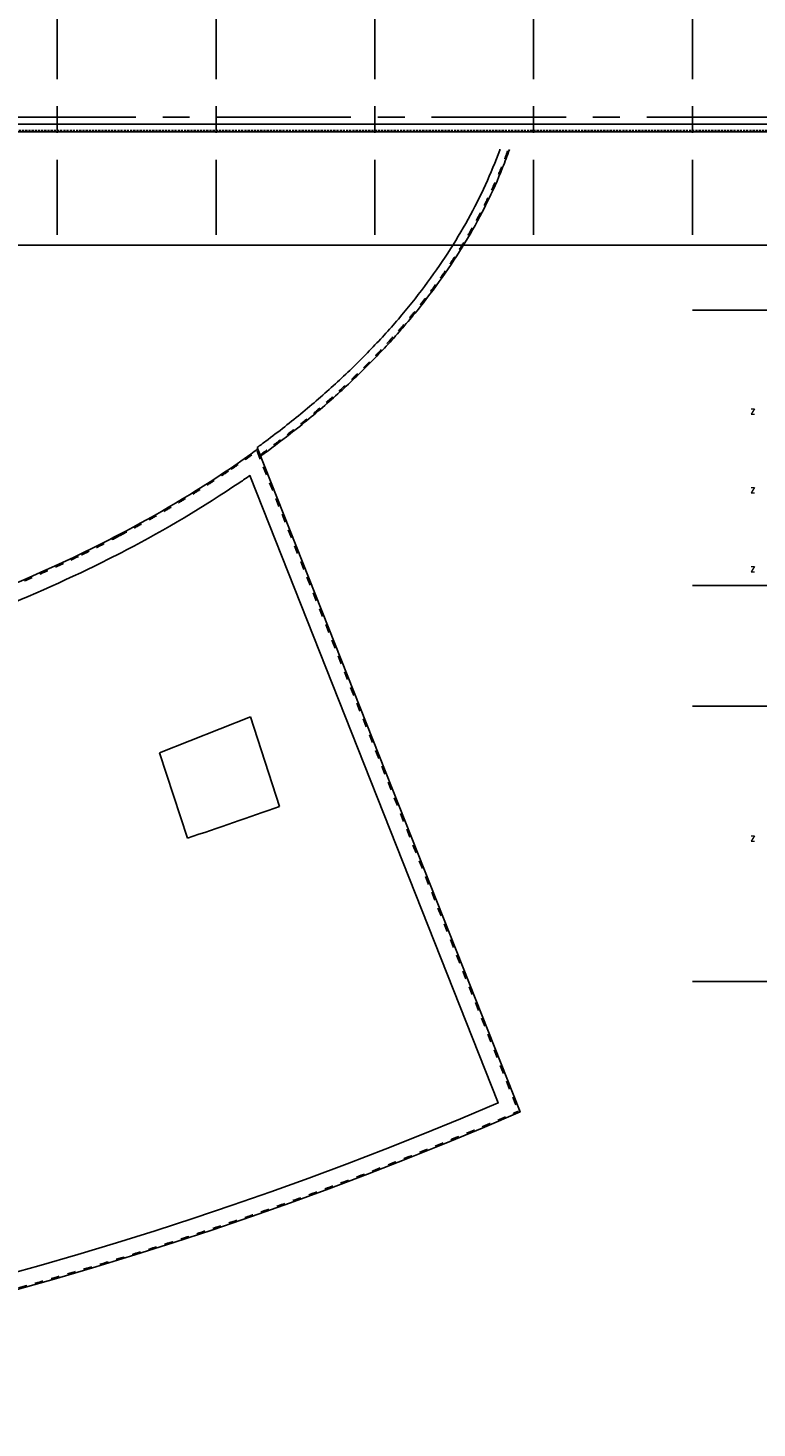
# Model space of a CAD drawing. Header units: millimetres. Extents: x -3528 to 122524, y -34406 to 25397.
# Tile 2 of 16: x 74310 to 91525, y -30952 to 2102. Entities that reach past the tile are written whole.
import ezdxf

# ---------------------------------------------------------------- set-up
doc = ezdxf.new("R2010")
doc.units = ezdxf.units.MM
doc.header["$LTSCALE"] = 100
doc.header["$MEASUREMENT"] = 0
for name, pattern in [('CENTER', [50.8, 31.75, -6.35, 6.35, -6.35]), ('HIDDENX2', [0.75, 0.5, -0.25]), ('TEGELS', [4, 2, -2])]:
    doc.linetypes.add(name, pattern=pattern)
doc.layers.get('0').update_dxf_attribs({"linetype": 'CONTINUOUS'})
for name, color, linetype in [('AL21----_BUITENWAND', 3, 'CONTINUOUS'), ('AL27----_DAKEN', 8, 'CONTINUOUS'), ('AL67----_ZONWERING', 2, 'CONTINUOUS'), ('BL$7----_DOORSNEDE', 8, 'CONTINUOUS'), ('BL$7----_STRAMIEN', 8, 'CONTINUOUS')]:
    doc.layers.add(name, color=color, linetype=linetype)
doc.styles.add('ROMANS', font='ROMANS.shx', dxfattribs={"width": 0.8})

# ---------------------------------------------------------------- blocks, each defined once
blk = doc.blocks.new('A$C341C5819')
at = {"color": 0, "linetype": 'ByBlock', "lineweight": -2, "style": 'ROMANS'}
blk.add_text('Z', height=248, dxfattribs=at).set_placement((-35, 0))

msp = doc.modelspace()

# ---------------------------------------------------------------- linework, layer by layer
at = {"layer": 'AL21----_BUITENWAND'}
for p, q in [((77419, -15009), (79561, -14161)), ((79561, -14161), (80249, -16278)), ((77419, -15009), (78073, -17023))]:
    msp.add_line(p, q, dxfattribs=at)
msp.add_lwpolyline([(78073, -17023, 0.008051), (80249, -16278, 0.006677)], format="xyb", dxfattribs=at)
at = {"layer": 'AL27----_DAKEN', "linetype": 'HIDDENX2'}
msp.add_line((93870, -320), (-320, -320), dxfattribs=at)
at = {"layer": 'AL27----_DAKEN'}
for p, q in [((112670, -170), (-170, -170)), ((93870, -350), (-350, -350)), ((79800, -8010), (79719, -7804))]:
    msp.add_line(p, q, dxfattribs=at)
for points in [[(72733, -11523, 0.021777), (75559, -10313, 0.009091), (76451, -9864, 0.028082), (79089, -8295, 0.009122), (79734, -7843), (85929, -23489, -0.17338), (25490, -27489, -0.060896)], [(72874, -11897, 0.021777), (75732, -10674, 0.009085), (76637, -10219, 0.028076), (79312, -8626, 0.003269), (79550, -8464), (85414, -23276, -0.172271), (25598, -27104, -0.059099)]]:
    msp.add_lwpolyline(points, format="xyb", dxfattribs=at)
at = {"layer": 'AL27----_DAKEN', "linetype": 'TEGELS'}
msp.add_lwpolyline([(72743, -11551, 0.021777), (75572, -10341, 0.009091), (76465, -9891, 0.028082), (79106, -8319, 0.008674), (79720, -7890), (79720, -7890), (85890, -23473, -0.173297), (25498, -27461, -0.060762)], format="xyb", dxfattribs=at)
msp.add_ellipse((56250, 2650), major_axis=(-30000, 0), ratio=0.571567, start_param=2.472877, end_param=2.941389, dxfattribs=at)
at = {"layer": 'AL27----_DAKEN'}
for points, knots in [([(79719, -7804), (79788, -7754), (79857, -7703), (80228, -7428), (80520, -7198), (81085, -6732), (81356, -6495), (81879, -6014), (82130, -5769), (82609, -5274), (82838, -5023), (83273, -4515), (83479, -4258), (83868, -3739), (84052, -3477), (84395, -2948), (84555, -2681), (84851, -2144), (84987, -1873), (85236, -1328), (85348, -1054), (85451, -773), (85453, -766), (85455, -760)], [8.7581207, 8.7581207, 8.7581207, 8.7581207, 8.7694217, 8.7694217, 8.8194536, 8.8194536, 8.8694855, 8.8694855, 8.9195173, 8.9195173, 8.9695492, 8.9695492, 9.019581, 9.019581, 9.0696129, 9.0696129, 9.1196448, 9.1196448, 9.1696766, 9.1696766, 9.2197085, 9.2197085, 9.2208478, 9.2208478, 9.2208478, 9.2208478]), ([(79800, -8010), (80041, -7836), (80275, -7659), (80802, -7246), (81091, -7008), (81646, -6523), (81913, -6277), (82425, -5776), (82669, -5523), (83136, -5008), (83358, -4748), (83779, -4220), (83978, -3954), (84351, -3415), (84526, -3142), (84852, -2593), (85003, -2316), (85279, -1758), (85405, -1477), (85575, -1054), (85629, -912), (85679, -770)], [8.7557306, 8.7557306, 8.7557306, 8.7557306, 8.7944644, 8.7944644, 8.845069, 8.845069, 8.8956736, 8.8956736, 8.9462782, 8.9462782, 8.9968828, 8.9968828, 9.0474874, 9.0474874, 9.0980919, 9.0980919, 9.1486965, 9.1486965, 9.1993011, 9.1993011, 9.2245746, 9.2245746, 9.2245746, 9.2245746])]:
    msp.add_open_spline(points, degree=3, knots=knots, dxfattribs=at)
at = {"layer": 'BL$7----_DOORSNEDE'}
msp.add_lwpolyline([(-1093, -2496), (-1093, -3025), (116665, -3025), (116665, -2496)], dxfattribs=at)
at = {"layer": 'BL$7----_STRAMIEN', "linetype": 'CENTER'}
for p, q in [((75000, 24388), (75000, -2778)), ((78750, 24388), (78750, -2778)), ((82500, 24388), (82500, -2778)), ((86250, 24388), (86250, -2778)), ((90000, 24388), (90000, -2778)), ((-2519, 0), (119628, 0)), ((90000, -4560), (119628, -4560)), ((90000, -11060), (119628, -11060)), ((90000, -13910), (119628, -13910)), ((90000, -20410), (119628, -20410))]:
    msp.add_line(p, q, dxfattribs=at)

# ---------------------------------------------------------------- block references
at = {"layer": 'AL67----_ZONWERING', "xscale": 0.5, "yscale": 0.5, "zscale": 0.5}
for p in [(91392, -7017), (91392, -8872), (91392, -10737), (91392, -17097)]:
    msp.add_blockref('A$C341C5819', p, dxfattribs=at)

doc.saveas('drawing.dxf')
